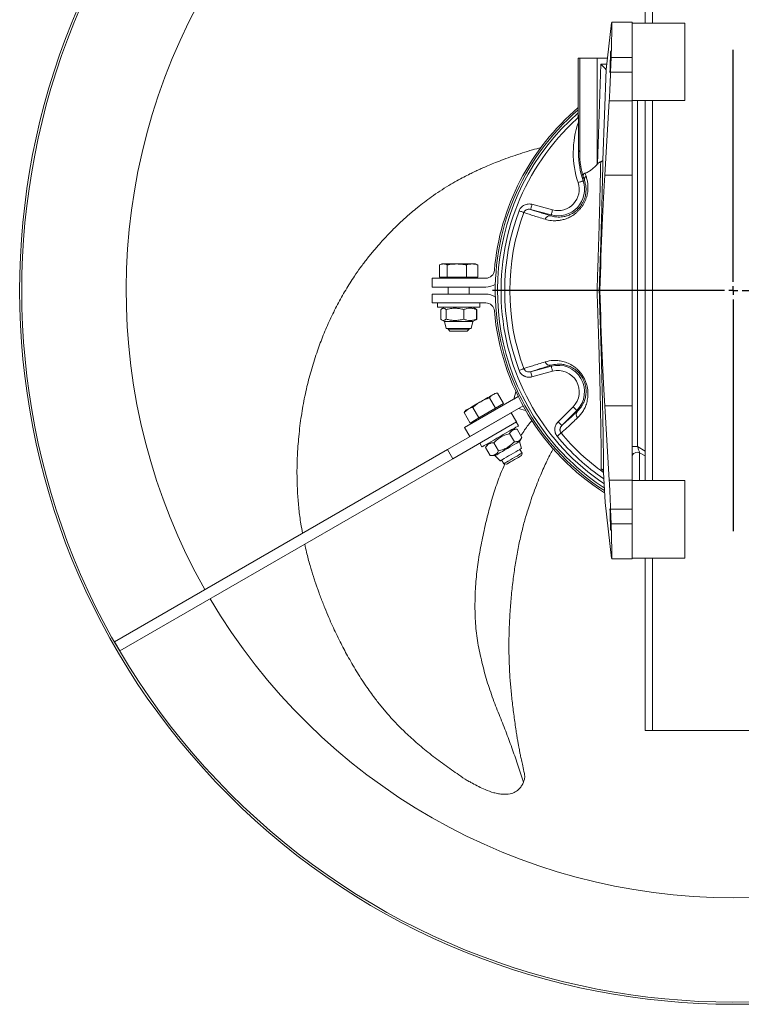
# Model space of a CAD drawing. Header units: millimetres. Extents: x 0 to 420, y 0 to 297.
# Tile 1 of 4: x 129 to 211, y 64 to 176. Entities that reach past the tile are written whole.
import ezdxf

# ---------------------------------------------------------------- set-up
doc = ezdxf.new("R2010")
doc.units = ezdxf.units.MM
doc.layers.add('AM_BOR', color=7, linetype='Continuous')

# ---------------------------------------------------------------- blocks, each defined once
blk = doc.blocks.new('SW_CENTERMARKSYMBOL_0')
at = {"layer": 'AM_BOR', "color": 0}
for p, q in [((0, 1), (0, 27.35)), ((-1, 0), (-27.35, 0)), ((0, 0), (-0.5, 0)), ((0, 0), (0, 0.5)), ((0, 0), (0, -0.5)), ((0, 0), (0.5, 0)), ((1, 0), (27.35, 0)), ((0, -1), (0, -27.35))]:
    blk.add_line(p, q, dxfattribs=at)

msp = doc.modelspace()

# ---------------------------------------------------------------- linework, layer by layer
at = {"color": 7, "linetype": 'Continuous', "lineweight": 15}
for p, q in [((199.7, 175.49), (199.7, 195.09)), ((195.24, 170.22), (195.86, 175.5)), ((198.2, 175.59), (195.88, 175.59)), ((198.2, 175.43), (198.2, 175.59)), ((204.2, 175.49), (198.2, 175.49)), ((198.2, 175.43), (198.2, 171.09)), ((204.2, 175.49), (204.2, 171.09)), ((192.08, 171.49), (192.08, 165.01)), ((192.24, 171.49), (192.08, 171.49)), ((192.24, 161.07), (192.24, 171.49)), ((192.24, 171.49), (194.24, 171.49)), ((194.24, 171.49), (194.24, 159.44)), ((194.24, 171.49), (195.39, 171.49)), ((195.81, 171.59), (195.75, 169.92)), ((198.2, 171.59), (195.81, 171.59)), ((194.26, 159.47), (194.66, 170.81)), ((195.24, 170.21), (194.88, 159.9)), ((198.2, 171.09), (198.2, 167.94)), ((204.2, 171.09), (204.2, 166.69)), ((198.2, 169.92), (195.75, 169.92)), ((198.2, 166.65), (198.2, 167.94)), ((195.6, 166.65), (195.1, 158.19)), ((195.6, 166.65), (198.2, 166.65)), ((198.2, 166.69), (204.2, 166.69)), ((198.2, 158.19), (198.2, 166.65)), ((199.7, 123.49), (199.7, 166.69)), ((192.1, 165.03), (192.1, 164.23)), ((192.24, 161.07), (192.11, 160.77)), ((195.1, 158.19), (198.2, 158.19)), ((198.2, 131.98), (198.2, 158.19)), ((192.78, 157.6), (192.64, 157.55)), ((186.82, 154.89), (189.16, 154.26)), ((189.01, 153.68), (186.67, 154.31)), ((188.98, 153.58), (189.01, 153.68)), ((176.3, 146.61), (176.3, 148)), ((176.31, 146.61), (176.31, 148)), ((176.59, 148.11), (176.41, 148.04)), ((176.75, 148.11), (176.59, 148.11)), ((178.29, 148.11), (176.75, 148.11)), ((177.2, 146.61), (177.2, 148)), ((180.02, 148.11), (178.29, 148.11)), ((179.38, 146.61), (179.38, 148)), ((180.39, 148.11), (180.02, 148.11)), ((180.57, 148.04), (180.39, 148.11)), ((180.67, 148), (180.57, 148.03)), ((180.67, 146.61), (180.67, 148)), ((180.68, 146.61), (180.68, 148)), ((176.31, 146.61), (176.3, 146.61)), ((177.2, 146.61), (176.31, 146.61)), ((176.76, 146.61), (176.83, 146.49)), ((177.2, 146.61), (179.38, 146.61)), ((179.38, 146.61), (180.67, 146.61)), ((180.15, 146.49), (180.22, 146.61)), ((180.67, 146.61), (180.68, 146.61)), ((175.49, 146.49), (175.49, 145.49)), ((181.56, 146.49), (175.49, 146.49)), ((175.49, 145.49), (181.56, 145.49)), ((177.29, 145.49), (177.29, 144.69)), ((179.69, 144.69), (179.69, 145.49)), ((175.49, 144.69), (181.56, 144.69)), ((175.49, 143.69), (175.49, 144.69)), ((194.46, 145.09), (194.52, 145.09)), ((181.56, 143.69), (175.49, 143.69)), ((176.09, 143.69), (176.09, 143.19)), ((180.89, 143.19), (180.89, 143.69)), ((176.09, 143.19), (176.41, 143.19)), ((176.41, 143.19), (180.89, 143.19)), ((176.41, 142.93), (176.44, 142.94)), ((176.41, 142.93), (176.44, 142.94)), ((176.41, 142.93), (176.44, 142.94)), ((176.41, 142.93), (176.44, 142.94)), ((176.41, 142.93), (176.44, 142.94)), ((176.47, 141.85), (176.47, 142.93)), ((176.86, 143.19), (176.61, 143.04)), ((177.05, 141.85), (177.05, 142.93)), ((179.07, 141.85), (179.07, 142.93)), ((180.36, 143.04), (180.11, 143.19)), ((180.51, 142.93), (180.36, 143.04)), ((180.42, 143), (180.57, 142.93)), ((180.42, 143), (180.57, 142.93)), ((180.42, 143), (180.57, 142.93)), ((180.42, 143), (180.57, 142.93)), ((180.42, 143), (180.57, 142.93)), ((180.51, 141.85), (180.51, 142.93)), ((180.57, 142.93), (180.52, 142.95)), ((180.57, 142.93), (180.52, 142.95)), ((180.57, 142.93), (180.54, 142.94)), ((180.57, 142.93), (180.54, 142.94)), ((180.57, 142.93), (180.54, 142.94)), ((180.57, 141.85), (180.57, 142.93)), ((180.57, 141.85), (180.57, 142.93)), ((180.57, 141.85), (180.57, 142.93)), ((180.57, 141.85), (180.57, 142.93)), ((180.57, 141.85), (180.57, 142.93)), ((176.44, 141.84), (176.41, 141.85)), ((176.44, 141.84), (176.41, 141.85)), ((176.44, 141.84), (176.41, 141.85)), ((176.44, 141.84), (176.41, 141.85)), ((176.44, 141.84), (176.41, 141.85)), ((176.62, 141.73), (176.86, 141.59)), ((176.86, 141.59), (177.08, 140.79)), ((180.11, 141.59), (176.86, 141.59)), ((179.9, 140.79), (180.11, 141.59)), ((180.11, 141.59), (180.36, 141.73)), ((180.57, 141.85), (180.43, 141.79)), ((180.57, 141.85), (180.43, 141.79)), ((180.57, 141.85), (180.43, 141.79)), ((180.57, 141.85), (180.43, 141.79)), ((180.57, 141.85), (180.43, 141.79)), ((180.52, 141.82), (180.57, 141.85)), ((180.52, 141.82), (180.57, 141.85)), ((180.54, 141.83), (180.57, 141.85)), ((180.54, 141.83), (180.57, 141.85)), ((180.54, 141.83), (180.57, 141.85)), ((179.9, 140.79), (177.08, 140.79)), ((177.29, 140.79), (177.29, 140.7)), ((177.29, 140.7), (177.5, 140.49)), ((179.69, 140.7), (177.29, 140.7)), ((179.47, 140.49), (177.5, 140.49)), ((179.47, 140.49), (179.69, 140.7)), ((179.69, 140.7), (179.69, 140.79)), ((188.98, 136.6), (189.01, 136.5)), ((186.67, 135.87), (189.01, 136.5)), ((189.16, 135.92), (186.82, 135.29)), ((182.91, 133.44), (182.6, 133.39)), ((183.6, 132.24), (182.91, 133.44)), ((185, 133.58), (184.74, 132.75)), ((185.26, 133.05), (179.16, 129.53)), ((182.69, 131.71), (181.99, 132.92)), ((182.69, 131.71), (183.6, 132.24)), ((185.26, 133.05), (184.74, 132.75)), ((184.46, 131.21), (177.21, 127.02)), ((179.11, 131.25), (179.55, 131.63)), ((179.31, 131.49), (179.11, 131.25)), ((179.11, 131.25), (179.13, 131.27)), ((179.8, 130.04), (179.11, 131.25)), ((179.76, 128.5), (185.81, 131.99)), ((180.79, 130.61), (180.09, 131.82)), ((180.79, 130.61), (182.69, 131.71)), ((183.2, 131.87), (183.2, 132)), ((185.06, 130.17), (184.46, 131.21)), ((185.3, 131.69), (185.81, 131.99)), ((185.3, 131.69), (186.1, 131.47)), ((189.78, 130.17), (191.49, 131.88)), ((191.91, 131.46), (190.2, 129.75)), ((191.91, 131.46), (191.49, 131.88)), ((191.99, 131.39), (191.91, 131.46)), ((195.1, 131.98), (195.6, 123.53)), ((195.1, 131.98), (198.2, 131.98)), ((198.2, 123.53), (198.2, 131.98)), ((185.06, 130.17), (177.81, 125.98)), ((180.79, 130.61), (179.8, 130.04)), ((180.2, 130.27), (180.32, 130.2)), ((185.29, 129.72), (185.04, 130.16)), ((179.16, 129.53), (179.76, 128.5)), ((184.82, 127.91), (184.28, 128.84)), ((185.11, 129.34), (184.62, 129.34)), ((185.68, 128.4), (185.14, 129.34)), ((180.88, 127.76), (181.13, 127.32)), ((181.81, 127.71), (181.56, 127.28)), ((183.02, 126.87), (182.48, 127.8)), ((185.42, 127.95), (185.67, 128.38)), ((185.63, 127.15), (185.42, 127.95)), ((177.21, 127.02), (139.38, 105.18)), ((177.81, 125.98), (177.21, 127.02)), ((181.54, 127.26), (181.56, 127.28)), ((182.08, 126.33), (181.54, 127.26)), ((185.69, 126.62), (185.45, 127.04)), ((185.62, 126.33), (185.69, 126.62)), ((198.8, 127.38), (198.2, 127.38)), ((177.81, 125.98), (139.98, 104.14)), ((182.11, 126.33), (182.08, 126.33)), ((182.11, 126.33), (182.61, 126.33)), ((182.61, 126.33), (183.19, 125.74)), ((183.37, 125.84), (183.62, 125.42)), ((183.62, 125.42), (183.91, 125.35)), ((183.62, 125.42), (183.62, 125.42)), ((183.91, 125.35), (183.91, 125.35)), ((195.12, 121), (194.94, 124.44)), ((195.6, 123.53), (198.2, 123.53)), ((198.2, 122.24), (198.2, 123.53)), ((204.2, 123.49), (198.2, 123.49)), ((204.2, 123.49), (204.2, 119.09)), ((198.2, 122.24), (198.2, 119.09)), ((195.86, 114.68), (195.12, 121)), ((195.75, 120.25), (195.81, 118.59)), ((198.2, 120.25), (195.75, 120.25)), ((198.2, 119.09), (198.2, 114.75)), ((204.2, 119.09), (204.2, 114.69)), ((198.2, 118.59), (195.81, 118.59)), ((195.88, 114.59), (198.2, 114.59)), ((198.2, 114.59), (198.2, 114.75)), ((198.2, 114.69), (204.2, 114.69)), ((199.7, 95.09), (199.7, 114.69)), ((139.98, 104.14), (139.38, 105.18)), ((199.7, 95.09), (200.5, 95.09)), ((218.9, 95.09), (200.5, 95.09))]:
    msp.add_line(p, q, dxfattribs=at)
at = {"color": 8, "linetype": 'Continuous', "lineweight": 15}
for p, q in [((200.5, 175.49), (200.5, 195.09)), ((194.66, 170.81), (195.31, 170.81)), ((198.8, 166.69), (198.8, 127.38)), ((200.5, 123.49), (200.5, 166.69)), ((198.8, 127.38), (199.7, 126.86)), ((199.7, 126.3), (199.05, 126.67)), ((194.88, 124.7), (194.67, 124.81)), ((200.5, 95.09), (200.5, 114.69))]:
    msp.add_line(p, q, dxfattribs=at)
at = {"color": 7, "linetype": 'Continuous', "lineweight": 15, "flags": 128}
for points in [[(195.24, 170.21), (195.23, 170.22), (195.19, 170.26), (195.14, 170.31), (195.07, 170.39), (194.98, 170.48), (194.88, 170.58), (194.77, 170.69), (194.66, 170.81)], [(192.07, 157.36), (192.18, 157.39), (192.28, 157.43), (192.38, 157.46), (192.47, 157.49), (192.54, 157.52), (192.59, 157.53), (192.62, 157.55), (192.64, 157.55)], [(186.82, 154.89), (186.79, 154.77), (186.76, 154.67), (186.74, 154.57), (186.71, 154.48), (186.7, 154.41), (186.68, 154.35), (186.67, 154.32), (186.67, 154.31)], [(185.36, 154.16), (185.45, 154.12), (185.54, 154.09), (185.62, 154.06), (185.7, 154.03), (185.77, 154), (185.83, 153.98), (185.87, 153.96), (185.9, 153.95)], [(189.01, 153.68), (189.01, 153.69), (189.02, 153.73), (189.03, 153.78), (189.05, 153.85), (189.08, 153.94), (189.1, 154.04), (189.13, 154.15), (189.16, 154.26)], [(185.36, 136.02), (185.45, 136.05), (185.54, 136.09), (185.62, 136.12), (185.7, 136.15), (185.77, 136.17), (185.83, 136.2), (185.87, 136.21), (185.9, 136.22)], [(186.67, 135.87), (186.67, 135.86), (186.68, 135.82), (186.7, 135.77), (186.71, 135.7), (186.74, 135.61), (186.76, 135.51), (186.79, 135.4), (186.82, 135.29)], [(189.01, 136.5), (189.01, 136.48), (189.02, 136.45), (189.03, 136.39), (189.05, 136.32), (189.08, 136.23), (189.1, 136.14), (189.13, 136.03), (189.16, 135.92)], [(182.4, 133.27), (182.28, 133.2), (182.14, 133.12), (181.98, 133.03), (181.81, 132.93), (181.62, 132.82), (181.42, 132.7), (181.21, 132.58), (180.99, 132.46)], [(182.6, 133.39), (182.59, 133.38), (182.55, 133.36), (182.49, 133.32), (182.4, 133.27)], [(180.99, 132.46), (180.78, 132.34), (180.56, 132.21), (180.36, 132.09), (180.16, 131.98), (179.98, 131.88), (179.82, 131.78), (179.67, 131.7), (179.55, 131.63)], [(179.55, 131.63), (179.45, 131.57), (179.37, 131.53), (179.33, 131.5), (179.31, 131.49), (179.31, 131.49)], [(189.78, 130.17), (189.86, 130.09), (189.94, 130.01), (190.01, 129.94), (190.08, 129.88), (190.13, 129.82), (190.17, 129.78), (190.19, 129.76), (190.2, 129.75)], [(181.61, 127.6), (181.86, 127.74), (182.16, 127.91), (182.48, 128.1), (182.83, 128.3), (183.19, 128.51), (183.55, 128.72), (183.9, 128.92), (184.23, 129.11), (184.53, 129.29), (184.79, 129.43), (185, 129.56), (185.16, 129.65), (185.26, 129.7), (185.29, 129.72), (185.29, 129.72)], [(189.68, 128.54), (189.75, 128.6), (189.83, 128.66), (189.9, 128.72), (189.96, 128.77), (190.02, 128.82), (190.06, 128.86), (190.1, 128.89), (190.13, 128.91)], [(181.13, 127.32), (181.16, 127.34), (181.25, 127.39), (181.4, 127.48), (181.61, 127.6)], [(185.42, 127.95), (185.42, 127.95), (185.36, 127.92), (185.25, 127.85), (185.08, 127.75), (184.87, 127.63), (184.61, 127.49), (184.34, 127.33), (184.05, 127.16), (183.75, 126.99), (183.47, 126.82), (183.21, 126.68), (182.99, 126.55), (182.81, 126.44), (182.69, 126.37), (182.62, 126.33), (182.61, 126.33)], [(185.63, 127.15), (185.61, 127.14), (185.53, 127.09), (185.39, 127.01), (185.2, 126.9), (184.97, 126.77), (184.71, 126.62), (184.44, 126.46), (184.17, 126.3), (183.91, 126.15), (183.67, 126.02), (183.48, 125.9), (183.33, 125.82), (183.23, 125.76), (183.19, 125.74), (183.19, 125.74)], [(185.69, 126.62), (185.69, 126.62), (185.63, 126.59), (185.51, 126.52), (185.34, 126.42), (185.12, 126.29), (184.87, 126.15), (184.61, 126), (184.36, 125.85), (184.12, 125.71), (183.91, 125.6), (183.76, 125.51), (183.66, 125.45), (183.62, 125.42)], [(198.2, 126.25), (198.22, 126.36), (198.28, 126.47), (198.36, 126.56), (198.48, 126.63), (198.61, 126.68), (198.76, 126.71), (198.91, 126.7), (199.05, 126.67)], [(185.62, 126.33), (185.61, 126.33), (185.55, 126.3), (185.44, 126.23), (185.27, 126.13), (185.07, 126.01), (184.84, 125.88), (184.61, 125.75), (184.39, 125.62), (184.2, 125.51), (184.04, 125.42), (183.95, 125.37), (183.91, 125.35)]]:
    msp.add_lwpolyline(points, dxfattribs=at)
at = {"color": 7, "linetype": 'Continuous', "lineweight": 15}
for centre, radius, start, end in [((209.7, 145.09), 81.1, 45.106, 44.894), ((209.7, 145.09), 80.86, 45.1063, 44.8937), ((209.7, 145.09), 69, 90.4982, 209.5018), ((209.7, 145.09), 27.25, 130.2871, 175.1265), ((209.7, 145.09), 27.05, 130.6471, 237.1946), ((209.7, 145.09), 26.8, 131.1076, 217.7821), ((209.7, 145.09), 26.4, 132.3826, 236.1704), ((191.48, 165.01), 0.6, 339.7021, 0.0172), ((210.3, 145.09), 27, 132.382, 132.4405), ((202.1, 160.74), 10.59, 160.7904, 198.6332), ((202.1, 160.74), 9.99, 179.8551, 198.6332), ((209.7, 145.09), 21.1, 137.0409, 137.1476), ((193.24, 157.7), 0.469, 125.4837, 193.2619), ((189.78, 156.59), 3.01, 255, 18.6332), ((189.78, 156.59), 2.41, 255, 18.6332), ((209.7, 145.09), 25.98, 159.5725, 200.4275), ((209.7, 145.09), 25.4, 159.5725, 200.4275), ((188.87, 153.03), 0.564, 79.2949, 163.5042), ((181.56, 147.49), 1, 270, 355.1265), ((181.56, 147.49), 2, 270, 303.6368), ((181.56, 142.69), 2, 56.3632, 90), ((181.56, 142.69), 1, 4.8735, 90), ((209.7, 145.09), 27.25, 184.8735, 237.4974), ((188.87, 137.15), 0.564, 196.4958, 280.7051), ((189.78, 133.59), 3.01, 315, 105), ((189.78, 133.59), 2.41, 315, 105), ((192.41, 131.02), 0.564, 139.295, 223.5042), ((209.7, 145.09), 26.8, 217.7821, 236.8081), ((209.7, 145.09), 69, 210.4982, 329.5018)]:
    msp.add_arc(centre, radius, start, end, dxfattribs=at)
at = {"color": 8, "linetype": 'Continuous', "lineweight": 15}
for centre, radius, start, end in [((191.48, 165.01), 0.6, 312.4405, 339.7032), ((209.7, 145.09), 25.4, 219.5725, 234.4602), ((209.7, 145.09), 25.98, 219.5725, 235.4751)]:
    msp.add_arc(centre, radius, start, end, dxfattribs=at)
at = {"color": 7, "linetype": 'Continuous', "lineweight": 15}
for centre, major_axis, ratio, start_param, end_param in [((195.74, 171.59), (0.14, 4), 0.017444, 4.712998, 6.493234), ((195.26, 170.81), (0.021, 0.6), 0.017444, 3.124749, 3.351642), ((195.68, 169.92), (0.14, 4), 0.017444, 3.753067, 4.712998), ((194.24, 163.11), (2, 2.04), 0.012207, 3.035269, 3.111663), ((194.8, 145.09), (0.56, 16), 0.017444, 0.611475, 1.571406), ((194.8, 145.09), (-0.56, 16), 0.017444, 1.570187, 2.530118), ((195.68, 120.25), (-0.14, 4), 0.017444, 4.71178, 5.671711), ((195.74, 118.59), (-0.14, 4), 0.017444, 2.931544, 4.71178)]:
    msp.add_ellipse(centre, major_axis=major_axis, ratio=ratio, start_param=start_param, end_param=end_param, dxfattribs=at)
for centre, major_axis in [((195.73, 171.09), (0.04, 1.25)), ((195.73, 119.09), (-0.04, 1.25))]:
    msp.add_ellipse(centre, major_axis=major_axis, ratio=0.017444, dxfattribs=at)
for points, knots in [([(192.1, 165.03), (192.1, 164.99), (192.1, 164.95), (192.08, 164.87), (192.07, 164.83), (192.04, 164.75), (192.02, 164.72), (191.97, 164.65), (191.94, 164.62), (191.91, 164.59)], [0, 0, 0, 0, 0.25, 0.25, 0.5, 0.5, 0.75, 0.75, 1, 1, 1, 1]), ([(192.1, 164.23), (192.1, 163.93), (192.1, 163.64), (192.1, 163.06), (192.11, 162.77), (192.11, 161.91), (192.11, 161.34), (192.11, 160.77)], [0, 0, 0, 0, 0.25, 0.25, 0.5, 0.5, 1, 1, 1, 1]), ([(187.86, 161.35), (187.53, 161.26), (186.82, 161.06), (185.74, 160.73), (184.65, 160.37), (183.62, 160), (182.73, 159.66), (181.97, 159.35), (181.34, 159.08), (180.8, 158.83), (180.29, 158.6), (179.72, 158.32), (179.04, 157.97), (178.24, 157.54), (177.32, 157.01), (176.36, 156.4), (175.44, 155.77), (174.59, 155.14), (173.83, 154.55), (173.15, 153.99), (172.58, 153.49), (172.06, 153.02), (171.57, 152.55), (171.02, 152.02), (170.36, 151.35), (169.6, 150.52), (168.82, 149.62), (168.06, 148.68), (167.33, 147.72), (166.52, 146.55), (165.63, 145.16), (164.7, 143.5), (163.86, 141.79), (163.1, 140.04), (162.4, 138.17), (161.77, 136.22), (161.22, 134.13), (160.77, 131.97), (160.49, 130.07), (160.32, 128.55), (160.23, 127.52), (160.18, 126.67), (160.14, 125.84), (160.11, 124.86), (160.12, 123.55), (160.18, 121.99), (160.32, 120.28), (160.51, 118.78), (160.68, 117.87), (160.74, 117.51)], [0, 0, 0, 0, 0.017608, 0.038204, 0.058457, 0.078162, 0.095296, 0.109338, 0.121943, 0.131596, 0.141399, 0.152206, 0.165783, 0.182261, 0.201361, 0.222959, 0.243219, 0.261227, 0.279599, 0.294569, 0.307805, 0.32025, 0.331887, 0.343615, 0.361063, 0.381408, 0.402783, 0.424057, 0.445217, 0.466241, 0.499255, 0.532574, 0.566197, 0.600107, 0.633224, 0.671002, 0.707769, 0.747289, 0.787143, 0.809165, 0.827802, 0.841085, 0.853951, 0.871084, 0.892398, 0.922041, 0.952087, 0.98142, 1, 1, 1, 1]), ([(192.52, 158.47), (192.51, 158.51), (192.49, 158.59), (192.46, 158.72), (192.43, 158.85), (192.41, 158.98), (192.37, 159.17), (192.33, 159.44), (192.29, 159.75), (192.26, 160.08), (192.25, 160.31), (192.24, 160.46), (192.24, 160.51), (192.24, 160.58), (192.24, 160.66), (192.24, 160.72), (192.24, 160.76), (192.24, 160.78), (192.24, 160.79), (192.24, 160.79), (192.24, 160.8), (192.24, 160.84), (192.24, 160.91), (192.24, 160.99), (192.24, 161.05), (192.25, 161.08)], [0, 0, 0, 0, 0.047819, 0.09681, 0.146972, 0.198308, 0.250819, 0.370737, 0.50091, 0.6164, 0.750033, 0.765569, 0.781081, 0.811433, 0.846518, 0.871485, 0.877733, 0.884664, 0.887529, 0.888794, 0.89001, 0.901483, 0.931546, 0.967186, 1, 1, 1, 1]), ([(194.24, 159.44), (194.13, 159.32), (194.02, 159.21), (193.8, 159), (193.68, 158.9), (193.5, 158.76), (193.44, 158.72), (193.32, 158.64), (193.26, 158.6), (193.14, 158.53), (193.08, 158.5), (192.96, 158.46), (192.9, 158.44), (192.85, 158.43)], [0, 0, 0, 0, 0.25, 0.25, 0.5, 0.5, 0.625, 0.625, 0.75, 0.75, 0.875, 0.875, 1, 1, 1, 1]), ([(194.21, 145.09), (194.24, 145.76), (194.26, 146.43), (194.29, 147.43), (194.31, 147.77), (194.33, 148.43), (194.34, 148.76), (194.37, 149.74), (194.39, 150.39), (194.43, 151.67), (194.45, 152.3), (194.47, 153.24), (194.48, 153.54), (194.5, 154.16), (194.51, 154.46), (194.53, 155.37), (194.54, 155.95), (194.57, 156.81), (194.57, 157.09), (194.58, 157.64), (194.59, 157.92), (194.61, 158.72), (194.62, 159.23), (194.63, 159.72)], [0, 0, 0, 0, 0.125, 0.125, 0.1875, 0.1875, 0.25, 0.25, 0.375, 0.375, 0.5, 0.5, 0.5625, 0.5625, 0.625, 0.625, 0.75, 0.75, 0.8125, 0.8125, 0.875, 0.875, 1, 1, 1, 1]), ([(194.63, 159.72), (194.6, 159.72), (194.56, 159.7), (194.5, 159.67), (194.47, 159.65), (194.38, 159.58), (194.32, 159.52), (194.26, 159.47)], [0, 0, 0, 0, 0.25, 0.25, 0.5, 0.5, 1, 1, 1, 1]), ([(194.88, 159.9), (194.87, 159.4), (194.86, 158.87), (194.83, 157.8), (194.82, 157.24), (194.79, 156.09), (194.78, 155.5), (194.75, 154.58), (194.75, 154.27), (194.73, 153.65), (194.72, 153.34), (194.69, 152.39), (194.66, 151.11), (194.62, 149.8), (194.58, 148.81), (194.57, 148.47), (194.55, 147.8), (194.54, 147.46), (194.5, 146.45), (194.48, 145.77), (194.46, 145.09)], [0, 0, 0, 0, 0.125, 0.125, 0.25, 0.25, 0.375, 0.375, 0.4375, 0.4375, 0.5, 0.5, 0.625, 0.75, 0.75, 0.8125, 0.8125, 0.875, 0.875, 1, 1, 1, 1]), ([(194.63, 159.72), (194.67, 159.73), (194.7, 159.75), (194.76, 159.77), (194.79, 159.79), (194.83, 159.82), (194.85, 159.83), (194.86, 159.86), (194.87, 159.87), (194.88, 159.88), (194.88, 159.89), (194.88, 159.9)], [0, 0, 0, 0, 0.25, 0.25, 0.5, 0.5, 0.75, 0.75, 0.875, 0.875, 1, 1, 1, 1]), ([(192.96, 158.09), (193.01, 157.95), (193.06, 157.8), (193.13, 157.49), (193.15, 157.32), (193.18, 157.06), (193.18, 156.97), (193.19, 156.79), (193.18, 156.69), (193.17, 156.4), (193.14, 156.2), (193.08, 155.94), (193.07, 155.88), (193.04, 155.78), (193.03, 155.73), (192.98, 155.57), (192.94, 155.47), (192.85, 155.26), (192.81, 155.15), (192.7, 154.95), (192.64, 154.85), (192.52, 154.66), (192.45, 154.56), (192.31, 154.39), (192.24, 154.3), (192.08, 154.14), (192.01, 154.06), (191.85, 153.92), (191.77, 153.86), (191.53, 153.67), (191.36, 153.57), (191.04, 153.39), (190.88, 153.32), (190.56, 153.2), (190.41, 153.16), (190.11, 153.09), (189.97, 153.07), (189.75, 153.04), (189.68, 153.04), (189.55, 153.03), (189.48, 153.03), (189.28, 153.03), (189.15, 153.03), (188.78, 153.07), (188.55, 153.12), (188.33, 153.19)], [0, 0, 0, 0, 0.0625, 0.0625, 0.125, 0.125, 0.15625, 0.15625, 0.1875, 0.1875, 0.25, 0.25, 0.265625, 0.265625, 0.28125, 0.28125, 0.3125, 0.3125, 0.34375, 0.34375, 0.375, 0.375, 0.40625, 0.40625, 0.4375, 0.4375, 0.46875, 0.46875, 0.5, 0.5, 0.5625, 0.5625, 0.625, 0.625, 0.6875, 0.6875, 0.75, 0.75, 0.78125, 0.78125, 0.8125, 0.8125, 0.875, 0.875, 1, 1, 1, 1]), ([(192.71, 157.8), (192.7, 157.84), (192.67, 157.93), (192.63, 158.06), (192.59, 158.19), (192.55, 158.33), (192.53, 158.42), (192.52, 158.47)], [0, 0, 0, 0, 0.191667, 0.387492, 0.587482, 0.791649, 1, 1, 1, 1]), ([(192.71, 157.8), (192.69, 157.86), (192.67, 157.92), (192.65, 158.02), (192.65, 158.06), (192.64, 158.13), (192.64, 158.16), (192.65, 158.21), (192.65, 158.23), (192.66, 158.26), (192.66, 158.28), (192.68, 158.32), (192.69, 158.35), (192.73, 158.38), (192.75, 158.4), (192.8, 158.42), (192.82, 158.43), (192.85, 158.43)], [0, 0, 0, 0, 0.25, 0.25, 0.375, 0.375, 0.5, 0.5, 0.5625, 0.5625, 0.625, 0.625, 0.75, 0.75, 0.875, 0.875, 1, 1, 1, 1]), ([(188.98, 153.58), (189.14, 153.53), (189.32, 153.49), (189.7, 153.44), (189.91, 153.44), (190.24, 153.46), (190.36, 153.48), (190.59, 153.53), (190.71, 153.56), (190.9, 153.62), (190.97, 153.64), (191.1, 153.7), (191.16, 153.73), (191.36, 153.82), (191.5, 153.9), (191.7, 154.04), (191.77, 154.09), (191.91, 154.21), (191.98, 154.27), (192.11, 154.4), (192.17, 154.47), (192.3, 154.62), (192.36, 154.7), (192.48, 154.87), (192.53, 154.95), (192.6, 155.09), (192.63, 155.14), (192.67, 155.23), (192.69, 155.27), (192.75, 155.41), (192.79, 155.5), (192.85, 155.69), (192.87, 155.78), (192.93, 156.05), (192.95, 156.22), (192.96, 156.46), (192.97, 156.54), (192.96, 156.7), (192.96, 156.77), (192.94, 156.98), (192.91, 157.12), (192.85, 157.37), (192.82, 157.49), (192.78, 157.6)], [0, 0, 0, 0, 0.125, 0.125, 0.25, 0.25, 0.3125, 0.3125, 0.375, 0.375, 0.40625, 0.40625, 0.4375, 0.4375, 0.5, 0.5, 0.53125, 0.53125, 0.5625, 0.5625, 0.59375, 0.59375, 0.625, 0.625, 0.65625, 0.65625, 0.671875, 0.671875, 0.6875, 0.6875, 0.71875, 0.71875, 0.75, 0.75, 0.8125, 0.8125, 0.84375, 0.84375, 0.875, 0.875, 0.9375, 0.9375, 1, 1, 1, 1]), ([(186.82, 154.89), (186.75, 154.91), (186.68, 154.92), (186.53, 154.93), (186.45, 154.93), (186.3, 154.92), (186.23, 154.9), (186.08, 154.86), (186.01, 154.84), (185.88, 154.77), (185.82, 154.73), (185.7, 154.64), (185.64, 154.59), (185.56, 154.51), (185.54, 154.48), (185.49, 154.42), (185.47, 154.39), (185.42, 154.29), (185.38, 154.23), (185.36, 154.16)], [0, 0, 0, 0, 0.125, 0.125, 0.25, 0.25, 0.375, 0.375, 0.5, 0.5, 0.625, 0.625, 0.75, 0.75, 0.8125, 0.8125, 0.875, 0.875, 1, 1, 1, 1]), ([(185.9, 153.95), (185.92, 153.99), (185.93, 154.02), (185.97, 154.09), (186, 154.12), (186.05, 154.18), (186.08, 154.2), (186.15, 154.24), (186.18, 154.26), (186.25, 154.29), (186.29, 154.31), (186.36, 154.32), (186.4, 154.33), (186.52, 154.33), (186.59, 154.33), (186.67, 154.31)], [0, 0, 0, 0, 0.125, 0.125, 0.25, 0.25, 0.375, 0.375, 0.5, 0.5, 0.625, 0.625, 0.75, 0.75, 1, 1, 1, 1]), ([(188.33, 153.19), (188.06, 153.27), (187.81, 153.34), (187.34, 153.49), (186.9, 153.63), (186.52, 153.75), (186.19, 153.86), (186.04, 153.91), (185.9, 153.95)], [0, 0, 0, 0, 0.25, 0.25, 0.5, 0.75, 0.75, 1, 1, 1, 1]), ([(176.31, 148), (176.38, 148.03), (176.46, 148.06), (176.6, 148.1), (176.68, 148.11), (176.75, 148.11)], [0, 0, 0, 0, 0.5, 0.5, 1, 1, 1, 1]), ([(176.75, 148.11), (176.83, 148.11), (176.9, 148.1), (177.05, 148.06), (177.12, 148.03), (177.2, 148)], [0, 0, 0, 0, 0.5, 0.5, 1, 1, 1, 1]), ([(178.29, 148.11), (178.01, 148.1), (177.65, 148.08), (177.29, 148.02), (177.2, 148)], [0, 0, 0, 0, 0.751882, 1, 1, 1, 1]), ([(178.29, 148.11), (178.47, 148.11), (178.65, 148.1), (179.02, 148.06), (179.2, 148.03), (179.38, 148)], [0, 0, 0, 0, 0.5, 0.5, 1, 1, 1, 1]), ([(180.02, 148.11), (179.92, 148.11), (179.81, 148.1), (179.59, 148.06), (179.49, 148.03), (179.38, 148)], [0, 0, 0, 0, 0.5, 0.5, 1, 1, 1, 1]), ([(180.67, 148), (180.56, 148.03), (180.46, 148.06), (180.24, 148.1), (180.13, 148.11), (180.02, 148.11)], [0, 0, 0, 0, 0.5, 0.5, 1, 1, 1, 1]), ([(194.46, 145.09), (194.46, 145.09), (194.45, 145.09), (194.43, 145.09), (194.41, 145.09), (194.37, 145.09), (194.34, 145.09), (194.3, 145.09), (194.28, 145.09), (194.25, 145.09), (194.23, 145.09), (194.21, 145.09)], [0, 0, 0, 0, 0.25, 0.25, 0.5, 0.5, 0.75, 0.75, 0.875, 0.875, 1, 1, 1, 1]), ([(194.67, 124.81), (194.67, 124.9), (194.68, 124.99), (194.68, 125.19), (194.68, 125.3), (194.68, 125.63), (194.68, 125.87), (194.68, 126.38), (194.68, 126.66), (194.67, 127.1), (194.67, 127.26), (194.67, 127.57), (194.67, 127.73), (194.66, 128.56), (194.65, 129.29), (194.63, 130.48), (194.62, 130.89), (194.61, 131.53), (194.6, 131.75), (194.59, 132.19), (194.59, 132.41), (194.56, 133.54), (194.54, 134.49), (194.51, 135.73), (194.5, 135.98), (194.49, 136.49), (194.48, 136.74), (194.46, 137.52), (194.44, 138.04), (194.39, 139.62), (194.36, 140.69), (194.31, 142.32), (194.29, 142.87), (194.26, 143.7), (194.25, 143.98), (194.23, 144.53), (194.22, 144.81), (194.21, 145.09)], [0, 0, 0, 0, 0.03125, 0.03125, 0.0625, 0.0625, 0.125, 0.125, 0.1875, 0.1875, 0.21875, 0.21875, 0.25, 0.25, 0.375, 0.375, 0.4375, 0.4375, 0.46875, 0.46875, 0.5, 0.5, 0.625, 0.625, 0.65625, 0.65625, 0.6875, 0.6875, 0.75, 0.75, 0.875, 0.875, 0.9375, 0.9375, 0.96875, 0.96875, 1, 1, 1, 1]), ([(194.46, 145.09), (194.47, 144.81), (194.48, 144.53), (194.5, 143.98), (194.51, 143.7), (194.53, 142.87), (194.55, 142.32), (194.61, 140.69), (194.64, 139.62), (194.69, 138.05), (194.7, 137.52), (194.72, 136.75), (194.73, 136.49), (194.74, 135.98), (194.75, 135.73), (194.78, 134.49), (194.81, 133.53), (194.84, 132.17), (194.85, 131.73), (194.86, 131.08), (194.87, 130.86), (194.88, 130.44), (194.88, 130.24), (194.9, 129.23), (194.91, 128.49), (194.92, 127.47), (194.93, 127.15), (194.93, 126.53), (194.93, 126.24), (194.94, 125.43), (194.94, 124.97), (194.93, 124.58)], [0, 0, 0, 0, 0.03125, 0.03125, 0.0625, 0.0625, 0.125, 0.125, 0.25, 0.25, 0.3125, 0.3125, 0.34375, 0.34375, 0.375, 0.375, 0.5, 0.5, 0.5625, 0.5625, 0.59375, 0.59375, 0.625, 0.625, 0.75, 0.75, 0.8125, 0.8125, 0.875, 0.875, 1, 1, 1, 1]), ([(177.05, 142.93), (177, 142.97), (176.9, 143.07), (176.75, 143.1), (176.6, 143.05), (176.52, 142.97), (176.47, 142.93)], [0, 0, 0, 0, 0.264605, 0.534949, 0.765346, 1, 1, 1, 1]), ([(177.05, 142.93), (177.22, 142.97), (177.58, 143.07), (178.1, 143.1), (178.6, 143.05), (178.91, 142.97), (179.07, 142.93)], [0, 0, 0, 0, 0.2646051, 0.5349482, 0.7653439, 1, 1, 1, 1]), ([(179.07, 142.93), (179.18, 142.97), (179.3, 143.02), (179.54, 143.07), (179.66, 143.09), (179.85, 143.09), (179.91, 143.08), (180.03, 143.07), (180.09, 143.06), (180.27, 143.01), (180.39, 142.97), (180.51, 142.93)], [0, 0, 0, 0, 0.25, 0.25, 0.5, 0.5, 0.625, 0.625, 0.75, 0.75, 1, 1, 1, 1]), ([(176.47, 141.85), (176.52, 141.8), (176.62, 141.71), (176.77, 141.68), (176.92, 141.73), (177, 141.81), (177.05, 141.85)], [0, 0, 0, 0, 0.264605, 0.534948, 0.765343, 1, 1, 1, 1]), ([(179.07, 141.85), (178.89, 141.8), (178.54, 141.71), (178.01, 141.68), (177.51, 141.73), (177.2, 141.81), (177.05, 141.85)], [0, 0, 0, 0, 0.264605, 0.534949, 0.765345, 1, 1, 1, 1]), ([(179.07, 141.85), (179.18, 141.8), (179.3, 141.76), (179.54, 141.7), (179.66, 141.69), (179.85, 141.69), (179.91, 141.69), (180.03, 141.71), (180.09, 141.72), (180.27, 141.76), (180.39, 141.8), (180.51, 141.85)], [0, 0, 0, 0, 0.25, 0.25, 0.5, 0.5, 0.625, 0.625, 0.75, 0.75, 1, 1, 1, 1]), ([(180.36, 141.73), (180.37, 141.74), (180.42, 141.75), (180.46, 141.8), (180.51, 141.85)], [0, 0, 0, 0, 0.0707229, 1, 1, 1, 1]), ([(185.9, 136.22), (186.04, 136.27), (186.19, 136.32), (186.52, 136.43), (186.9, 136.55), (187.34, 136.69), (187.81, 136.83), (188.06, 136.91), (188.33, 136.99)], [0, 0, 0, 0, 0.25, 0.25, 0.5, 0.75, 0.75, 1, 1, 1, 1]), ([(188.33, 136.99), (188.61, 137.07), (188.91, 137.13), (189.41, 137.15), (189.58, 137.15), (189.85, 137.12), (189.94, 137.11), (190.13, 137.08), (190.23, 137.06), (190.52, 136.99), (190.72, 136.92), (191.13, 136.74), (191.34, 136.63), (191.6, 136.45), (191.65, 136.41), (191.76, 136.33), (191.81, 136.29), (191.96, 136.16), (192.06, 136.06), (192.21, 135.91), (192.25, 135.85), (192.35, 135.74), (192.39, 135.69), (192.52, 135.51), (192.6, 135.39), (192.71, 135.2), (192.75, 135.13), (192.82, 135), (192.85, 134.93), (192.93, 134.73), (192.98, 134.59), (193.04, 134.39), (193.06, 134.32), (193.1, 134.19), (193.11, 134.12), (193.15, 133.92), (193.16, 133.8), (193.18, 133.54), (193.19, 133.42), (193.18, 133.18), (193.18, 133.07), (193.15, 132.84), (193.13, 132.74), (193.09, 132.53), (193.07, 132.43), (192.99, 132.14), (192.92, 131.96), (192.77, 131.63), (192.69, 131.48), (192.55, 131.27), (192.51, 131.21), (192.41, 131.08), (192.36, 131.01), (192.21, 130.84), (192.11, 130.73), (192.01, 130.63)], [0, 0, 0, 0, 0.125, 0.125, 0.1875, 0.1875, 0.21875, 0.21875, 0.25, 0.25, 0.3125, 0.3125, 0.375, 0.375, 0.390625, 0.390625, 0.40625, 0.40625, 0.4375, 0.4375, 0.453125, 0.453125, 0.46875, 0.46875, 0.5, 0.5, 0.515625, 0.515625, 0.53125, 0.53125, 0.5625, 0.5625, 0.578125, 0.578125, 0.59375, 0.59375, 0.625, 0.625, 0.65625, 0.65625, 0.6875, 0.6875, 0.71875, 0.71875, 0.75, 0.75, 0.8125, 0.8125, 0.875, 0.875, 0.90625, 0.90625, 0.9375, 0.9375, 1, 1, 1, 1]), ([(191.99, 131.39), (192.07, 131.46), (192.15, 131.55), (192.31, 131.73), (192.38, 131.83), (192.53, 132.05), (192.59, 132.16), (192.72, 132.42), (192.78, 132.56), (192.85, 132.79), (192.87, 132.87), (192.91, 133.03), (192.92, 133.12), (192.95, 133.3), (192.96, 133.39), (192.96, 133.54), (192.96, 133.59), (192.96, 133.69), (192.96, 133.74), (192.96, 133.9), (192.94, 134.01), (192.92, 134.18), (192.91, 134.23), (192.88, 134.35), (192.87, 134.41), (192.82, 134.59), (192.78, 134.71), (192.68, 134.95), (192.62, 135.07), (192.48, 135.3), (192.41, 135.41), (192.29, 135.56), (192.25, 135.61), (192.17, 135.71), (192.12, 135.76), (192, 135.89), (191.91, 135.97), (191.77, 136.08), (191.73, 136.11), (191.64, 136.18), (191.6, 136.21), (191.46, 136.29), (191.38, 136.34), (191.2, 136.43), (191.12, 136.47), (190.86, 136.57), (190.7, 136.62), (190.39, 136.69), (190.24, 136.71), (189.95, 136.73), (189.82, 136.73), (189.43, 136.71), (189.19, 136.66), (188.98, 136.6)], [0, 0, 0, 0, 0.0625, 0.0625, 0.125, 0.125, 0.1875, 0.1875, 0.25, 0.25, 0.28125, 0.28125, 0.3125, 0.3125, 0.34375, 0.34375, 0.359375, 0.359375, 0.375, 0.375, 0.40625, 0.40625, 0.421875, 0.421875, 0.4375, 0.4375, 0.46875, 0.46875, 0.5, 0.5, 0.53125, 0.53125, 0.546875, 0.546875, 0.5625, 0.5625, 0.59375, 0.59375, 0.609375, 0.609375, 0.625, 0.625, 0.65625, 0.65625, 0.6875, 0.6875, 0.75, 0.75, 0.8125, 0.8125, 0.875, 0.875, 1, 1, 1, 1]), ([(185.36, 136.02), (185.38, 135.95), (185.42, 135.88), (185.49, 135.75), (185.54, 135.69), (185.62, 135.61), (185.64, 135.58), (185.7, 135.53), (185.73, 135.51), (185.82, 135.44), (185.88, 135.4), (185.98, 135.35), (186.02, 135.34), (186.09, 135.31), (186.12, 135.3), (186.23, 135.27), (186.3, 135.26), (186.45, 135.24), (186.53, 135.24), (186.68, 135.26), (186.75, 135.27), (186.82, 135.29)], [0, 0, 0, 0, 0.125, 0.125, 0.25, 0.25, 0.3125, 0.3125, 0.375, 0.375, 0.5, 0.5, 0.5625, 0.5625, 0.625, 0.625, 0.75, 0.75, 0.875, 0.875, 1, 1, 1, 1]), ([(186.67, 135.87), (186.59, 135.85), (186.52, 135.84), (186.36, 135.85), (186.29, 135.87), (186.18, 135.91), (186.15, 135.93), (186.08, 135.97), (186.05, 136), (186, 136.05), (185.98, 136.08), (185.93, 136.15), (185.92, 136.19), (185.9, 136.22)], [0, 0, 0, 0, 0.25, 0.25, 0.5, 0.5, 0.625, 0.625, 0.75, 0.75, 0.875, 0.875, 1, 1, 1, 1]), ([(182.4, 133.27), (182.32, 133.23), (182.25, 133.18), (182.12, 133.06), (182.05, 132.99), (181.99, 132.92)], [0, 0, 0, 0, 0.5, 0.5, 1, 1, 1, 1]), ([(182.91, 133.44), (182.81, 133.43), (182.72, 133.41), (182.55, 133.35), (182.47, 133.32), (182.4, 133.27)], [0, 0, 0, 0, 0.5, 0.5, 1, 1, 1, 1]), ([(180.09, 131.82), (180.24, 131.94), (180.38, 132.05), (180.68, 132.27), (180.83, 132.37), (180.99, 132.46)], [0, 0, 0, 0, 0.5, 0.5, 1, 1, 1, 1]), ([(181.99, 132.92), (181.98, 132.91), (181.64, 132.79), (181.31, 132.62), (180.99, 132.46)], [0, 0, 0, 0, 0.0298746, 1, 1, 1, 1]), ([(179.55, 131.63), (179.63, 131.67), (179.72, 131.71), (179.9, 131.78), (180, 131.8), (180.09, 131.82)], [0, 0, 0, 0, 0.5, 0.5, 1, 1, 1, 1]), ([(186.82, 130.36), (186.53, 129.99), (186.09, 129.43), (185.7, 128.83), (185.56, 128.62)], [0, 0, 0, 0, 0.644561, 1, 1, 1, 1]), ([(189.78, 130.17), (189.72, 130.12), (189.68, 130.06), (189.59, 129.94), (189.55, 129.87), (189.49, 129.74), (189.47, 129.67), (189.43, 129.52), (189.42, 129.45), (189.41, 129.3), (189.41, 129.22), (189.43, 129.07), (189.44, 129), (189.47, 128.89), (189.49, 128.86), (189.52, 128.79), (189.53, 128.76), (189.59, 128.66), (189.63, 128.59), (189.68, 128.54)], [0, 0, 0, 0, 0.125, 0.125, 0.25, 0.25, 0.375, 0.375, 0.5, 0.5, 0.625, 0.625, 0.75, 0.75, 0.8125, 0.8125, 0.875, 0.875, 1, 1, 1, 1]), ([(192.01, 130.63), (191.8, 130.44), (191.61, 130.25), (191.24, 129.92), (190.9, 129.61), (190.62, 129.34), (190.35, 129.11), (190.23, 129), (190.13, 128.91)], [0, 0, 0, 0, 0.25, 0.25, 0.5, 0.75, 0.75, 1, 1, 1, 1]), ([(182.48, 127.8), (182.55, 127.86), (182.74, 128.06), (183.09, 128.34), (183.62, 128.64), (184.04, 128.77), (184.28, 128.84)], [0, 0, 0, 0, 0.134078, 0.383297, 0.638622, 1, 1, 1, 1]), ([(184.28, 128.84), (184.33, 128.92), (184.44, 129.09), (184.64, 129.25), (184.88, 129.33), (185.06, 129.33), (185.14, 129.34)], [0, 0, 0, 0, 0.264604, 0.534947, 0.765343, 1, 1, 1, 1]), ([(190.13, 128.91), (190.1, 128.94), (190.08, 128.97), (190.04, 129.04), (190.03, 129.08), (190.01, 129.15), (190, 129.19), (190, 129.27), (190, 129.31), (190.01, 129.38), (190.01, 129.42), (190.04, 129.49), (190.05, 129.53), (190.1, 129.63), (190.15, 129.69), (190.2, 129.75)], [0, 0, 0, 0, 0.125, 0.125, 0.25, 0.25, 0.375, 0.375, 0.5, 0.5, 0.625, 0.625, 0.75, 0.75, 1, 1, 1, 1]), ([(181.54, 127.26), (181.6, 127.34), (181.65, 127.42), (181.78, 127.56), (181.85, 127.62), (181.97, 127.69), (182.01, 127.71), (182.1, 127.74), (182.14, 127.76), (182.28, 127.79), (182.38, 127.8), (182.48, 127.8)], [0, 0, 0, 0, 0.25, 0.25, 0.5, 0.5, 0.625, 0.625, 0.75, 0.75, 1, 1, 1, 1]), ([(184.82, 127.91), (184.63, 127.73), (184.32, 127.43), (183.79, 127.12), (183.37, 126.96), (183.11, 126.89), (183.02, 126.87)], [0, 0, 0, 0, 0.361377, 0.610296, 0.865923, 1, 1, 1, 1]), ([(185.68, 128.4), (185.63, 128.32), (185.53, 128.15), (185.32, 127.99), (185.08, 127.91), (184.9, 127.91), (184.82, 127.91)], [0, 0, 0, 0, 0.264607, 0.53495, 0.765345, 1, 1, 1, 1]), ([(183.02, 126.87), (182.97, 126.78), (182.91, 126.7), (182.78, 126.56), (182.71, 126.5), (182.59, 126.43), (182.55, 126.41), (182.46, 126.38), (182.42, 126.37), (182.28, 126.34), (182.18, 126.33), (182.08, 126.33)], [0, 0, 0, 0, 0.25, 0.25, 0.5, 0.5, 0.625, 0.625, 0.75, 0.75, 1, 1, 1, 1]), ([(186.02, 89.92), (186, 90.02), (185.91, 90.41), (185.78, 91.02), (185.63, 91.72), (185.51, 92.28), (185.42, 92.71), (185.35, 93.1), (185.28, 93.49), (185.19, 93.95), (185.1, 94.48), (184.96, 95.42), (184.77, 96.75), (184.6, 98.16), (184.48, 99.28), (184.4, 100.09), (184.34, 100.85), (184.28, 101.5), (184.27, 102.08), (184.24, 102.68), (184.2, 103.76), (184.19, 105.35), (184.25, 107.35), (184.37, 109.3), (184.55, 111.2), (184.77, 113), (185.05, 114.75), (185.36, 116.39), (185.71, 117.93), (186.04, 119.16), (186.35, 120.19), (186.65, 121.12), (187.01, 122.14), (187.4, 123.18), (187.79, 124.1), (188.15, 124.93), (188.49, 125.67), (188.82, 126.35), (189.07, 126.82), (189.2, 127.07), (189.22, 127.12)], [0, 0, 0, 0, 0.0080565, 0.0314568, 0.0494157, 0.0640372, 0.0753506, 0.0840941, 0.0941394, 0.1062794, 0.1205182, 0.1363265, 0.1802975, 0.2246067, 0.2465619, 0.267706, 0.2880331, 0.3057275, 0.3188451, 0.3328573, 0.3513693, 0.4031686, 0.4570233, 0.5081543, 0.5578399, 0.6076895, 0.651757, 0.6975568, 0.7398262, 0.7773398, 0.7992695, 0.8249527, 0.8555402, 0.8857854, 0.9130262, 0.935705, 0.9575395, 0.9778756, 0.9953711, 1, 1, 1, 1]), ([(199.05, 126.67), (199.03, 126.72), (199.01, 126.77), (198.98, 126.88), (198.96, 126.94), (198.91, 127.06), (198.89, 127.13), (198.85, 127.25), (198.83, 127.32), (198.8, 127.38)], [0, 0, 0, 0, 0.25, 0.25, 0.5, 0.5, 0.75, 0.75, 1, 1, 1, 1]), ([(183.75, 125.39), (183.58, 125.01), (183.13, 124.02), (182.55, 122.33), (181.98, 120.37), (181.47, 118.3), (181.02, 116.17), (180.64, 113.96), (180.4, 111.74), (180.32, 109.5), (180.37, 107.26), (180.64, 105.05), (181.11, 102.89), (181.68, 100.75), (182.38, 98.68), (183.16, 96.71), (183.93, 94.8), (184.61, 92.92), (185.26, 91.06), (185.66, 89.84), (185.86, 89.23)], [0, 0, 0, 0, 0.0337302, 0.0887823, 0.1445406, 0.2001875, 0.2604248, 0.3203538, 0.3800708, 0.4402139, 0.5002817, 0.5597427, 0.618569, 0.6762786, 0.7345606, 0.7902575, 0.8440965, 0.896654, 0.94852, 1, 1, 1, 1]), ([(194.93, 124.58), (194.93, 124.61), (194.92, 124.65), (194.89, 124.7), (194.87, 124.72), (194.82, 124.76), (194.8, 124.77), (194.74, 124.8), (194.71, 124.8), (194.67, 124.81)], [0, 0, 0, 0, 0.25, 0.25, 0.5, 0.5, 0.75, 0.75, 1, 1, 1, 1]), ([(160.99, 116.27), (161.06, 115.97), (161.24, 115.16), (161.57, 113.93), (161.9, 112.84), (162.14, 112.1), (162.29, 111.66), (162.44, 111.24), (162.6, 110.78), (162.88, 110.04), (163.26, 109.07), (163.71, 107.98), (164.14, 107.01), (164.57, 106.09), (165.13, 104.95), (165.88, 103.53), (166.84, 101.86), (167.88, 100.25), (168.84, 98.91), (169.69, 97.82), (170.49, 96.88), (171.35, 95.94), (172.4, 94.88), (173.68, 93.71), (175.21, 92.45), (176.83, 91.22), (178.26, 90.22), (179.15, 89.62), (179.49, 89.41), (179.51, 89.4)], [0, 0, 0, 0, 0.027819, 0.074763, 0.114453, 0.130391, 0.144553, 0.156937, 0.169993, 0.188218, 0.227533, 0.263007, 0.294097, 0.322954, 0.353958, 0.407818, 0.466937, 0.526353, 0.578505, 0.614522, 0.649982, 0.688221, 0.728176, 0.783181, 0.842689, 0.904432, 0.964474, 0.99773, 1, 1, 1, 1]), ([(185.86, 89.23), (185.89, 89.32), (185.96, 89.51), (186, 89.73), (186.02, 89.85), (186.02, 89.89), (186.02, 89.91), (186.02, 89.92), (186.02, 89.92), (186.02, 89.92), (186.02, 89.92), (186.02, 89.92)], [0, 0, 0, 0, 0.42116, 0.793721, 0.886573, 0.932995, 0.951971, 0.962141, 0.972285, 0.983174, 1, 1, 1, 1]), ([(179.51, 89.4), (179.52, 89.39), (179.53, 89.38), (179.55, 89.37), (179.56, 89.37), (179.56, 89.37), (179.56, 89.37), (179.57, 89.36), (179.58, 89.36), (179.58, 89.36), (179.58, 89.36), (179.58, 89.36), (179.58, 89.36), (179.6, 89.35), (179.63, 89.33), (179.79, 89.25), (180.17, 89.04), (180.76, 88.73), (181.56, 88.34), (182.31, 88.06), (183, 87.91), (183.62, 87.84), (184.28, 87.86), (184.94, 88.08), (185.38, 88.45), (185.68, 88.84), (185.8, 89.1), (185.86, 89.23)], [0, 0, 0, 0, 0.005234, 0.007793, 0.009909, 0.013749, 0.014485, 0.015473, 0.017711, 0.018337, 0.018974, 0.020503, 0.021452, 0.022758, 0.02878, 0.04094, 0.096192, 0.205844, 0.315644, 0.457632, 0.530799, 0.603921, 0.712046, 0.79886, 0.885886, 0.942091, 1, 1, 1, 1])]:
    msp.add_open_spline(points, degree=3, knots=knots, dxfattribs=at)
for points in [[(192.25, 161.08), (192.2, 160.97), (192.16, 160.87), (192.11, 160.77)], [(192.11, 160.77), (192.11, 160.77), (192.11, 160.77), (192.11, 160.77)], [(192.78, 157.6), (192.75, 157.66), (192.73, 157.73), (192.71, 157.8)], [(192.85, 158.43), (192.88, 158.32), (192.92, 158.2), (192.96, 158.09)], [(186.67, 154.31), (186.93, 154.22), (187.58, 154.01), (188.47, 153.73), (188.98, 153.58)], [(188.98, 136.6), (188.47, 136.44), (187.58, 136.17), (186.93, 135.96), (186.67, 135.87)], [(190.2, 129.75), (190.41, 129.93), (190.92, 130.39), (191.6, 131.02), (191.99, 131.39)], [(194.93, 124.58), (194.93, 124.54), (194.94, 124.49), (194.94, 124.44)]]:
    msp.add_open_spline(points, degree=3, dxfattribs=at)
at = {"color": 8, "linetype": 'Continuous', "lineweight": 15}
msp.add_open_spline([(199.05, 126.67), (199.05, 126.33), (199.05, 125.65), (199.05, 124.78), (199.05, 124.05), (199.05, 123.66), (199.05, 123.49)], degree=3, knots=[0, 0, 0, 0, 0.275015, 0.550029, 0.797048, 1, 1, 1, 1], dxfattribs=at)

# ---------------------------------------------------------------- block references
at = {"layer": 'AM_BOR'}
msp.add_blockref('SW_CENTERMARKSYMBOL_0', (209.7, 145.09), dxfattribs=at)

doc.saveas('drawing.dxf')
